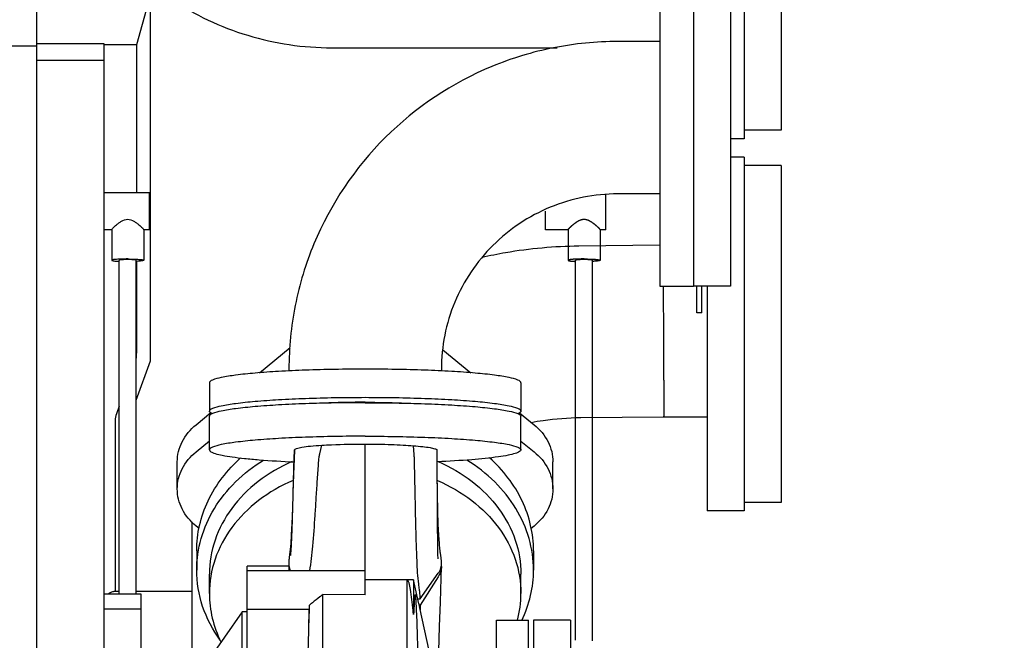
# Model space of a CAD drawing. Header units: millimetres. Extents: x 0 to 1189, y 0 to 841.
# Tile 14 of 85: x 410 to 440, y 163 to 181. Entities that reach past the tile are written whole.
import ezdxf
from ezdxf.enums import TextEntityAlignment as Align

# ---------------------------------------------------------------- set-up
doc = ezdxf.new("R2010")
doc.units = ezdxf.units.MM
doc.header["$LTSCALE"] = 65.395
doc.linetypes.add('PHANTOM', pattern=[0.8, 0.45, -0.05, 0.1, -0.05, 0.1, -0.05])
doc.layers.get('0').update_dxf_attribs({"linetype": 'CONTINUOUS'})
for name, color, linetype in [('1907_060000_TLKS_KGS_V_ABL383', 7, 'CONTINUOUS'), ('1907_061000_TLKS_KGS_V_ABL384', 7, 'CONTINUOUS'), ('1907_644000_03_SIMPLE1_T1_X_PBL386', 7, 'CONTINUOUS'), ('1907_644000_03_SIMPLE1_X_ABL385', 7, 'CONTINUOUS'), ('1907_644000_04_SIMPLE1_T1_X_PBL404', 7, 'CONTINUOUS'), ('1907_644000_04_SIMPLE1_T2_X_PBL419', 7, 'CONTINUOUS'), ('1907_644000_04_SIMPLE1_X_ABL403', 7, 'CONTINUOUS'), ('1907_765000_04_SIMPLE1_A_ABL427', 7, 'CONTINUOUS'), ('1907_765000_04_SIMPLE1_T1_A_PBL428', 7, 'CONTINUOUS'), ('1907_833000_34_SIMPLE1_D#AF0_ABL363', 7, 'CONTINUOUS'), ('1907_833000_34_SIMPLE1_T3_D_PBL435', 7, 'CONTINUOUS'), ('1907_833000_34_SIMPLE1_T5_D_PBL429', 7, 'CONTINUOUS'), ('1907_833000_34_SIMPLE1_T5_D_PBL434', 7, 'CONTINUOUS'), ('1907_833000_34_SIMPLE1_T6_D_PBL426', 7, 'CONTINUOUS'), ('1907_836000_01_SIMPLE1_A_ABL417', 7, 'CONTINUOUS'), ('1907_836000_01_SIMPLE1_T1_A_PBL433', 7, 'CONTINUOUS'), ('1907_836000_01_SIMPLE1_T2_A_PBL418', 7, 'CONTINUOUS'), ('1907_836000_01_SIMPLE1_T2_A_PBL432', 7, 'CONTINUOUS'), ('1907_842000_17_SIMPLE1_H_ABL392', 7, 'CONTINUOUS'), ('1907_842000_17_SIMPLE1_H_ABL394', 7, 'CONTINUOUS'), ('1907_842000_17_SIMPLE1_T1_H_PBL393', 7, 'CONTINUOUS'), ('1907_842000_17_SIMPLE1_T1_H_PBL395', 7, 'CONTINUOUS'), ('1947_000000_TLKS_MARKETING_ABL321', 7, 'CONTINUOUS'), ('1947_030000_TLKS_V_ABL336', 7, 'CONTINUOUS'), ('1947_100000_TLKS_V_ABL341', 7, 'CONTINUOUS'), ('1947_111000_11_SIMPLE1_C_ABL354', 7, 'CONTINUOUS'), ('1947_111000_11_SIMPLE1_T1_C_PBL355', 7, 'CONTINUOUS'), ('1947_200000_TLKS_V_ABL378', 7, 'CONTINUOUS'), ('1947_252000_04_SIMPLE1_C_ABL405', 7, 'CONTINUOUS'), ('1947_252000_04_SIMPLE1_T1_C_PBL406', 7, 'CONTINUOUS'), ('1947_800000_TLKS_V_ABL362', 7, 'CONTINUOUS'), ('right_6_VBL320', 7, 'CONTINUOUS')]:
    doc.layers.add(name, color=color, linetype=linetype)
doc.styles.get("Standard").update_dxf_attribs({"font": 'txt', "width": 0.6})
doc.dimstyles.new('DIMSTYLE_1', dxfattribs={"dimtxt": 3.5, "dimasz": 3.5, "dimexe": 1.8, "dimexo": 0, "dimgap": 0.875, "dimtad": 1, "dimlfac": 20, "dimdsep": 46, "dimtxsty": 'Standard', "dimblk": '_FILLED', "dimblk1": '_FILLED', "dimblk2": '_FILLED', "dimcen": 0.09, "dimadec": 0, "dimazin": 0, "dimtp": 2, "dimtm": 2, "dimtfac": 1, "dimtofl": 0, "dimtmove": 0, "dimatfit": 3, "dimldrblk": '_FILLED', "dimfxl": 1, "dimtolj": 1, "dimarcsym": 0})

# ---------------------------------------------------------------- blocks, each defined once
blk = doc.blocks.new('_FILLED')
at = {"color": 0, "linetype": 'ByBlock'}
blk.add_solid([(0, 0), (-1, 0.1671), (-1, -0.1671)], dxfattribs=at)
blk = doc.blocks.new('*D1')
at = {"color": 2, "linetype": 'Continuous'}
for p, q in [((375.5, 278.5), (463.95, 278.5)), ((462.15, 278.5), (462.15, 214.25)), ((462.15, 150), (462.15, 214.25)), ((413.975, 150), (463.95, 150))]:
    blk.add_line(p, q, dxfattribs=at)
at = {"color": 2, "linetype": 'Continuous', "xscale": 3.5, "yscale": 3.5, "zscale": 3.5}
for p, rotation in [((462.15, 278.5), 90), ((462.15, 150), 270)]:
    blk.add_blockref('_FILLED', p, dxfattribs=dict(at, rotation=rotation))
at = {"color": 2, "linetype": 'Continuous', "width": 0.672619}
blk.add_text('2570', height=3.5, rotation=90, dxfattribs=at).set_placement((461.275, 214.25), align=Align.CENTER)
blk = doc.blocks.new('*D17')
at = {"color": 2, "linetype": 'Continuous'}
for p, q in [((353.285, 320.25), (493.95, 320.25)), ((492.15, 320.25), (492.15, 235.125)), ((492.15, 150), (492.15, 235.125)), ((423.526, 150), (493.95, 150))]:
    blk.add_line(p, q, dxfattribs=at)
at = {"color": 2, "linetype": 'Continuous', "xscale": 3.5, "yscale": 3.5, "zscale": 3.5}
for p, rotation in [((492.15, 320.25), 90), ((492.15, 150), 270)]:
    blk.add_blockref('_FILLED', p, dxfattribs=dict(at, rotation=rotation))
at = {"color": 2, "linetype": 'Continuous', "width": 0.654762}
blk.add_text('3405', height=3.5, rotation=90, dxfattribs=at).set_placement((491.275, 235.125), align=Align.CENTER)
blk = doc.blocks.new('*D18')
at = {"color": 2, "linetype": 'Continuous'}
for p, q in [((357.635, 302), (483.95, 302)), ((482.15, 302), (482.15, 226)), ((482.15, 150), (482.15, 226)), ((423.526, 150), (483.95, 150))]:
    blk.add_line(p, q, dxfattribs=at)
at = {"color": 2, "linetype": 'Continuous', "xscale": 3.5, "yscale": 3.5, "zscale": 3.5}
for p, rotation in [((482.15, 302), 90), ((482.15, 150), 270)]:
    blk.add_blockref('_FILLED', p, dxfattribs=dict(at, rotation=rotation))
at = {"color": 2, "linetype": 'Continuous', "width": 0.672619}
blk.add_text('3040', height=3.5, rotation=90, dxfattribs=at).set_placement((481.275, 226), align=Align.CENTER)
blk = doc.blocks.new('*D19')
at = {"color": 2, "linetype": 'Continuous'}
for p, q in [((375.5, 297), (473.95, 297)), ((472.15, 297), (472.15, 223.5)), ((472.15, 150), (472.15, 223.5)), ((425.752, 150), (473.95, 150))]:
    blk.add_line(p, q, dxfattribs=at)
at = {"color": 2, "linetype": 'Continuous', "xscale": 3.5, "yscale": 3.5, "zscale": 3.5}
for p, rotation in [((472.15, 297), 90), ((472.15, 150), 270)]:
    blk.add_blockref('_FILLED', p, dxfattribs=dict(at, rotation=rotation))
at = {"color": 2, "linetype": 'Continuous', "width": 0.690476}
blk.add_text('2940', height=3.5, rotation=90, dxfattribs=at).set_placement((471.275, 223.5), align=Align.CENTER)
blk = doc.blocks.new('1947_111000_11_SIMPLE1_T1_C_PBL355', base_point=(283.45, 169.625))
at = {"layer": '1947_111000_11_SIMPLE1_T1_C_PBL355', "color": 7, "linetype": 'Continuous'}
for p, q in [((411, 147.375), (411, 216.75)), ((411, 180.5), (409.093, 180.5))]:
    blk.add_line(p, q, dxfattribs=at)
blk = doc.blocks.new('1947_111000_11_SIMPLE1_C_ABL354', base_point=(283.45, 169.625))
at = {"layer": '1947_111000_11_SIMPLE1_T1_C_PBL355'}
blk.add_blockref('1947_111000_11_SIMPLE1_T1_C_PBL355', (283.45, 169.625), dxfattribs=at)
blk = doc.blocks.new('1947_100000_TLKS_V_ABL341', base_point=(297.15, 166.65))
at = {"layer": '1947_111000_11_SIMPLE1_C_ABL354'}
blk.add_blockref('1947_111000_11_SIMPLE1_C_ABL354', (283.45, 169.625), dxfattribs=at)
blk = doc.blocks.new('1907_833000_34_SIMPLE1_T6_D_PBL426', base_point=(423.036, 168.727))
at = {"layer": '1907_833000_34_SIMPLE1_T6_D_PBL426', "color": 7, "linetype": 'Continuous'}
for p, q in [((427.097, 174.569), (429.5, 174.594)), ((430.599, 172.582), (430.599, 173.374)), ((430.749, 172.582), (430.749, 173.374)), ((430.749, 172.582), (430.599, 172.582)), ((417.613, 170.798), (418.527, 171.546)), ((423.054, 171.478), (423.885, 170.798)), ((415.728, 169.254), (416.169, 169.615)), ((425.33, 169.614), (425.769, 169.254)), ((427.15, 169.469), (429.612, 169.495)), ((429.612, 169.495), (430.9, 169.495)), ((415.728, 168.45), (416.125, 168.775)), ((425.375, 168.773), (425.769, 168.45)), ((415.172, 167.35), (415.172, 168.154)), ((426.326, 167.35), (426.326, 168.154)), ((415.821, 166.174), (415.728, 166.249)), ((425.769, 166.249), (425.677, 166.174)), ((415.749, 165.515), (415.749, 164.942)), ((425.749, 165.515), (425.749, 164.942))]:
    blk.add_line(p, q, dxfattribs=at)
blk.add_arc((119.662, 170.435), 309.959, 0.0272, 0.54408, dxfattribs=at)
for points, knots in [([(424.221, 174.23), (424.453, 174.284), (425.4, 174.476), (426.369, 174.561), (427.097, 174.569)], [0, 0, 0, 0, 0.246745, 1, 1, 1, 1]), ([(429.621, 170.582), (429.621, 170.502), (429.621, 170.351), (429.621, 170.137), (429.62, 169.95), (429.619, 169.794), (429.618, 169.683), (429.617, 169.612), (429.616, 169.571), (429.615, 169.54), (429.615, 169.515), (429.612, 169.505), (429.613, 169.495), (429.612, 169.495)], [0, 0, 0, 0, 0.220217, 0.417925, 0.590293, 0.734838, 0.849484, 0.895064, 0.932587, 0.961921, 0.982964, 0.99565, 1, 1, 1, 1]), ([(425.681, 169.327), (425.799, 169.349), (426.285, 169.429), (426.778, 169.465), (427.15, 169.469)], [0, 0, 0, 0, 0.243845, 1, 1, 1, 1]), ([(415.172, 168.154), (415.172, 168.358), (415.279, 168.785), (415.56, 169.117), (415.728, 169.254)], [0, 0, 0, 0, 0.484701, 1, 1, 1, 1]), ([(425.769, 169.254), (425.937, 169.117), (426.219, 168.785), (426.326, 168.358), (426.326, 168.154)], [0, 0, 0, 0, 0.515299, 1, 1, 1, 1]), ([(415.172, 167.35), (415.172, 167.554), (415.279, 167.981), (415.56, 168.313), (415.728, 168.45)], [0, 0, 0, 0, 0.484701, 1, 1, 1, 1]), ([(425.769, 168.45), (425.937, 168.313), (426.219, 167.981), (426.326, 167.554), (426.326, 167.35)], [0, 0, 0, 0, 0.515299, 1, 1, 1, 1]), ([(415.749, 165.515), (415.749, 165.768), (415.807, 166.279), (416.154, 167.27), (416.656, 167.917), (417.054, 168.275)], [0, 0, 0, 0, 0.241888, 0.487666, 1, 1, 1, 1]), ([(415.749, 164.942), (415.749, 165.257), (415.841, 165.899), (416.243, 166.8), (416.883, 167.597), (417.433, 168.023), (417.733, 168.208)], [0, 0, 0, 0, 0.237604, 0.481034, 0.73456, 1, 1, 1, 1]), ([(425.749, 164.942), (425.749, 165.257), (425.657, 165.899), (425.255, 166.8), (424.615, 167.596), (424.065, 168.023), (423.765, 168.208)], [0, 0, 0, 0, 0.237605, 0.481035, 0.734561, 1, 1, 1, 1]), ([(425.749, 165.515), (425.749, 165.768), (425.69, 166.279), (425.344, 167.27), (424.842, 167.917), (424.444, 168.275)], [0, 0, 0, 0, 0.24189, 0.487668, 1, 1, 1, 1]), ([(415.728, 166.249), (415.56, 166.387), (415.279, 166.719), (415.172, 167.145), (415.172, 167.35)], [0, 0, 0, 0, 0.515299, 1, 1, 1, 1]), ([(426.326, 167.35), (426.326, 167.145), (426.219, 166.719), (425.937, 166.387), (425.769, 166.249)], [0, 0, 0, 0, 0.484701, 1, 1, 1, 1]), ([(416.443, 162.86), (416.223, 163.165), (415.872, 163.832), (415.749, 164.577), (415.749, 164.942)], [0, 0, 0, 0, 0.507878, 1, 1, 1, 1]), ([(425.404, 163.447), (425.516, 163.681), (425.689, 164.17), (425.749, 164.686), (425.749, 164.942)], [0, 0, 0, 0, 0.504071, 1, 1, 1, 1])]:
    blk.add_open_spline(points, degree=3, knots=knots, dxfattribs=at)
blk = doc.blocks.new('1907_833000_34_SIMPLE1_T5_D_PBL429', base_point=(432, 171.95))
at = {"layer": '1907_833000_34_SIMPLE1_T5_D_PBL429', "color": 7, "linetype": 'Continuous'}
for p, q in [((432, 177.2), (431.6, 177.2)), ((432, 177.2), (432, 166.7)), ((433.1, 176.95), (432, 176.95)), ((433.1, 176.95), (433.1, 166.95)), ((430.9, 173.37385), (430.9, 166.7)), ((433.1, 166.95), (432, 166.95)), ((432, 166.7), (430.9, 166.7))]:
    blk.add_line(p, q, dxfattribs=at)
blk = doc.blocks.new('1907_833000_34_SIMPLE1_T5_D_PBL434', base_point=(432, 183.00125))
at = {"layer": '1907_833000_34_SIMPLE1_T5_D_PBL434', "color": 7, "linetype": 'Continuous'}
for p, q in [((432, 188.25125), (430.9, 188.25125)), ((430.9, 188.25125), (430.9, 183.37385)), ((432, 188.25125), (432, 177.75125)), ((433.1, 188.00125), (432, 188.00125)), ((433.1, 188.00125), (433.1, 178.00125)), ((432, 177.75125), (431.6, 177.75125)), ((433.1, 178.00125), (432, 178.00125))]:
    blk.add_line(p, q, dxfattribs=at)
blk = doc.blocks.new('1907_833000_34_SIMPLE1_T3_D_PBL435', base_point=(413.198, 204.285))
at = {"layer": '1907_833000_34_SIMPLE1_T3_D_PBL435', "color": 7, "linetype": 'Continuous'}
blk.add_line((419.756, 180.451), (426.449, 180.451), dxfattribs=at)
blk.add_open_spline([(411.742, 185.75), (412.086, 184.973), (412.995, 183.51), (414.911, 181.796), (417.226, 180.702), (418.917, 180.451), (419.756, 180.451)], degree=3, knots=[0, 0, 0, 0, 0.251821, 0.502278, 0.751501, 1, 1, 1, 1], dxfattribs=at)
blk = doc.blocks.new('1907_833000_34_SIMPLE1_D#AF0_ABL363', base_point=(297.562, 195.984))
at = {"layer": '1907_833000_34_SIMPLE1_T3_D_PBL435'}
blk.add_blockref('1907_833000_34_SIMPLE1_T3_D_PBL435', (413.198, 204.285), dxfattribs=at)
at = {"layer": '1907_833000_34_SIMPLE1_T5_D_PBL429'}
blk.add_blockref('1907_833000_34_SIMPLE1_T5_D_PBL429', (432, 171.95), dxfattribs=at)
at = {"layer": '1907_833000_34_SIMPLE1_T5_D_PBL434'}
blk.add_blockref('1907_833000_34_SIMPLE1_T5_D_PBL434', (432, 183.001), dxfattribs=at)
at = {"layer": '1907_833000_34_SIMPLE1_T6_D_PBL426'}
blk.add_blockref('1907_833000_34_SIMPLE1_T6_D_PBL426', (423.036, 168.727), dxfattribs=at)
blk = doc.blocks.new('1947_800000_TLKS_V_ABL362', base_point=(297.562, 195.984))
at = {"layer": '1907_833000_34_SIMPLE1_D#AF0_ABL363'}
blk.add_blockref('1907_833000_34_SIMPLE1_D#AF0_ABL363', (297.562, 195.984), dxfattribs=at)
blk = doc.blocks.new('1947_252000_04_SIMPLE1_T1_C_PBL406', base_point=(280.886, 151.535))
at = {"layer": '1947_252000_04_SIMPLE1_T1_C_PBL406', "color": 7, "linetype": 'Continuous'}
for p, q in [((413, 180.57), (411, 180.57)), ((413, 147.375), (413, 180.57)), ((413, 180.07), (411, 180.07))]:
    blk.add_line(p, q, dxfattribs=at)
blk = doc.blocks.new('1947_252000_04_SIMPLE1_C_ABL405', base_point=(280.886, 151.535))
at = {"layer": '1947_252000_04_SIMPLE1_T1_C_PBL406'}
blk.add_blockref('1947_252000_04_SIMPLE1_T1_C_PBL406', (280.886, 151.535), dxfattribs=at)
blk = doc.blocks.new('1947_200000_TLKS_V_ABL378', base_point=(280.886, 196.4))
at = {"layer": '1947_252000_04_SIMPLE1_C_ABL405'}
blk.add_blockref('1947_252000_04_SIMPLE1_C_ABL405', (280.886, 151.535), dxfattribs=at)
blk = doc.blocks.new('1947_030000_TLKS_V_ABL336', base_point=(279.5, 176.132))
at = {"layer": '1947_100000_TLKS_V_ABL341'}
blk.add_blockref('1947_100000_TLKS_V_ABL341', (297.15, 166.65), dxfattribs=at)
at = {"layer": '1947_200000_TLKS_V_ABL378'}
blk.add_blockref('1947_200000_TLKS_V_ABL378', (280.886, 196.4), dxfattribs=at)
at = {"layer": '1947_800000_TLKS_V_ABL362'}
blk.add_blockref('1947_800000_TLKS_V_ABL362', (297.562, 195.984), dxfattribs=at)
blk = doc.blocks.new('1907_644000_03_SIMPLE1_T1_X_PBL386', base_point=(419.188, 159.623))
at = {"layer": '1907_644000_03_SIMPLE1_T1_X_PBL386', "color": 7, "linetype": 'Continuous'}
for p, q in [((418.483, 165.058), (417.25, 165.058)), ((417.25, 164.922), (417.25, 165.058)), ((416.125, 164.243), (416.125, 164.817)), ((425.375, 164.243), (425.375, 164.817)), ((414.1, 164.225), (413, 164.225)), ((414.1, 163.776), (414.1, 164.225)), ((422.933, 161.9), (422.929, 162.022)), ((424.363, 161.221), (423.25, 161.565)), ((424.363, 155.679), (423.25, 155.335)), ((414.1, 152.675), (414.1, 153.124)), ((414.1, 152.675), (413.5, 152.675)), ((417.25, 151.842), (417.25, 151.978)), ((418.708, 151.842), (417.25, 151.842)), ((419.485, 151.081), (419.485, 151.292)), ((419.485, 151.292), (419.485, 151.292)), ((422.01, 151.306), (422.01, 151.307)), ((422.011, 151.084), (422.01, 151.306)), ((419.485, 151.081), (422.011, 151.084))]:
    blk.add_line(p, q, dxfattribs=at)
for points in [[(422.011, 151.084), (422.169, 151.11), (422.32, 151.167), (422.448, 151.248), (422.549, 151.341), (422.622, 151.435), (422.669, 151.518), (422.701, 151.591), (422.722, 151.655), (422.736, 151.708), (422.745, 151.753), (422.753, 151.795), (422.759, 151.838), (422.764, 151.882), (422.77, 151.931), (422.775, 151.984), (422.78, 152.043), (422.785, 152.109), (422.79, 152.183), (422.795, 152.263), (422.8, 152.352), (422.806, 152.45), (422.811, 152.557), (422.817, 152.673), (422.822, 152.8), (422.828, 152.939), (422.834, 153.089), (422.84, 153.252), (422.847, 153.428), (422.853, 153.618), (422.86, 153.823), (422.867, 154.044), (422.874, 154.28), (422.882, 154.531), (422.889, 154.799), (422.895, 155)], [(422.71, 152.022), (422.71, 152.027), (422.708, 152.041), (422.705, 152.065), (422.702, 152.098), (422.698, 152.142), (422.693, 152.197), (422.689, 152.262), (422.684, 152.338), (422.679, 152.426), (422.674, 152.512)], [(418.706, 151.856), (418.708, 151.845), (418.713, 151.81), (418.719, 151.773), (418.727, 151.731), (418.74, 151.681), (418.76, 151.622), (418.792, 151.548), (418.845, 151.456), (418.924, 151.355), (419.028, 151.26), (419.161, 151.174), (419.321, 151.11), (419.485, 151.081)]]:
    blk.add_lwpolyline(points, dxfattribs=at)
for centre, radius, start, end in [((422.225, 164.247), 3.15, 345.3065, 359.9305), ((419.33, 152.072), 0.626, 188.2211, 189.1286)]:
    blk.add_arc(centre, radius, start, end, dxfattribs=at)
for points, knots in [([(418.585, 168.165), (418.225, 168.008), (417.555, 167.62), (416.756, 166.818), (416.244, 165.861), (416.125, 165.159), (416.125, 164.817)], [0, 0, 0, 0, 0.268513, 0.523391, 0.765562, 1, 1, 1, 1]), ([(422.915, 168.165), (423.275, 168.008), (423.945, 167.62), (424.744, 166.818), (425.256, 165.861), (425.375, 165.159), (425.375, 164.817)], [0, 0, 0, 0, 0.268513, 0.523391, 0.765562, 1, 1, 1, 1]), ([(418.611, 167.602), (418.247, 167.447), (417.571, 167.059), (416.763, 166.255), (416.245, 165.293), (416.125, 164.588), (416.125, 164.243)], [0, 0, 0, 0, 0.268619, 0.523554, 0.765683, 1, 1, 1, 1]), ([(422.899, 167.598), (423.261, 167.442), (423.935, 167.055), (424.74, 166.251), (425.256, 165.291), (425.375, 164.587), (425.375, 164.243)], [0, 0, 0, 0, 0.268579, 0.523492, 0.765637, 1, 1, 1, 1]), ([(416.125, 164.243), (416.125, 163.998), (416.184, 163.501), (416.358, 163.032), (416.469, 162.809)], [0, 0, 0, 0, 0.495622, 1, 1, 1, 1]), ([(424.651, 162.208), (424.592, 162.132), (424.339, 161.83), (424.04, 161.568), (423.799, 161.394)], [0, 0, 0, 0, 0.245024, 1, 1, 1, 1]), ([(418.71, 151.977), (418.708, 151.963), (418.703, 151.923), (418.703, 151.883), (418.706, 151.856)], [0, 0, 0, 0, 0.340938, 1, 1, 1, 1]), ([(418.712, 151.973), (418.713, 151.966), (418.716, 151.954), (418.717, 151.942), (418.725, 151.931), (418.727, 151.933)], [0, 0, 0, 0, 0.464016, 0.777763, 1, 1, 1, 1]), ([(418.727, 151.933), (418.731, 151.937), (418.734, 151.953), (418.737, 151.967), (418.739, 151.977)], [0, 0, 0, 0, 0.329153, 1, 1, 1, 1])]:
    blk.add_open_spline(points, degree=3, knots=knots, dxfattribs=at)
blk = doc.blocks.new('1907_644000_03_SIMPLE1_X_ABL385', base_point=(419.188, 159.623))
at = {"layer": '1907_644000_03_SIMPLE1_T1_X_PBL386'}
blk.add_blockref('1907_644000_03_SIMPLE1_T1_X_PBL386', (419.188, 159.623), dxfattribs=at)
blk = doc.blocks.new('1907_842000_17_SIMPLE1_T1_H_PBL393', base_point=(425.8, 150.514))
at = {"layer": '1907_842000_17_SIMPLE1_T1_H_PBL393', "color": 7, "linetype": 'Continuous'}
for p, q in [((414.35, 176.148), (413, 176.148)), ((414.35, 175.048), (414.35, 176.148)), ((413.225, 175.048), (413, 175.048)), ((413.225, 175.05), (413.225, 174.14)), ((414.175, 175.05), (414.175, 174.14)), ((414.35, 175.048), (414.175, 175.048)), ((413.45, 164.225), (413.45, 174.14)), ((413.45, 172.041), (413.45, 174.14)), ((413.95, 164.225), (413.95, 174.14)), ((413.95, 172.041), (413.95, 174.14))]:
    blk.add_line(p, q, dxfattribs=at)
blk.add_ellipse((413.7, 174.14), major_axis=(0.25, 0), ratio=0.081872, start_param=0, end_param=3.141593, dxfattribs=at)
for points, knots in [([(413.225, 175.049), (413.225, 175.056), (413.243, 175.073), (413.268, 175.104), (413.314, 175.147), (413.371, 175.197), (413.438, 175.25), (413.54, 175.32), (413.635, 175.359), (413.7, 175.359)], [0, 0, 0, 0, 0.034433, 0.11084, 0.220398, 0.353629, 0.503101, 0.663572, 1, 1, 1, 1]), ([(413.7, 175.359), (413.765, 175.359), (413.86, 175.32), (413.962, 175.25), (414.029, 175.197), (414.086, 175.147), (414.132, 175.104), (414.157, 175.073), (414.175, 175.056), (414.175, 175.049)], [0, 0, 0, 0, 0.336427, 0.496898, 0.64637, 0.779601, 0.88916, 0.965566, 1, 1, 1, 1]), ([(413.7, 174.179), (413.639, 174.179), (413.528, 174.177), (413.395, 174.171), (413.31, 174.163), (413.265, 174.156), (413.241, 174.151), (413.225, 174.144), (413.225, 174.14)], [0, 0, 0, 0, 0.37893, 0.700609, 0.824347, 0.916906, 0.975262, 1, 1, 1, 1]), ([(413.225, 174.14), (413.225, 174.134), (413.253, 174.127), (413.291, 174.119), (413.364, 174.112), (413.418, 174.108), (413.449, 174.107)], [0, 0, 0, 0, 0.079001, 0.278178, 0.591436, 1, 1, 1, 1]), ([(413.7, 174.179), (413.761, 174.179), (413.872, 174.177), (414.005, 174.171), (414.09, 174.163), (414.135, 174.156), (414.159, 174.151), (414.175, 174.144), (414.175, 174.14)], [0, 0, 0, 0, 0.37893, 0.700609, 0.824347, 0.916906, 0.975262, 1, 1, 1, 1]), ([(414.175, 174.14), (414.175, 174.134), (414.147, 174.127), (414.109, 174.119), (414.036, 174.112), (413.982, 174.108), (413.951, 174.107)], [0, 0, 0, 0, 0.079001, 0.278178, 0.591436, 1, 1, 1, 1])]:
    blk.add_open_spline(points, degree=3, knots=knots, dxfattribs=at)
blk = doc.blocks.new('1907_842000_17_SIMPLE1_H_ABL392', base_point=(437.8, 149.255))
at = {"layer": '1907_842000_17_SIMPLE1_T1_H_PBL393'}
blk.add_blockref('1907_842000_17_SIMPLE1_T1_H_PBL393', (425.8, 150.513775), dxfattribs=at)
blk = doc.blocks.new('1907_644000_04_SIMPLE1_T1_X_PBL404', base_point=(419.188, 160.613))
at = {"layer": '1907_644000_04_SIMPLE1_T1_X_PBL404', "color": 7, "linetype": 'Continuous'}
for p, q in [((416.125, 168.512), (416.125, 169.508)), ((425.375, 168.512), (425.375, 169.508)), ((420.75, 168.421), (420.75, 168.681)), ((418.654, 168.504), (418.639, 168.247)), ((418.644, 168.257), (418.657, 168.513)), ((418.654, 168.504), (418.657, 168.513)), ((419.405, 168.392), (419.459, 168.649)), ((420.75, 164.208), (420.75, 168.421)), ((422.204, 168.376), (422.186, 168.632)), ((422.888, 168.257), (422.884, 168.511)), ((418.643, 168.247), (418.644, 168.257)), ((418.517, 165.5), (418.514, 165.462)), ((418.52, 165.526), (418.517, 165.5)), ((418.523, 165.551), (418.52, 165.526)), ((422.974, 165.534), (422.971, 165.556)), ((422.977, 165.51), (422.974, 165.534)), ((422.979, 165.488), (422.977, 165.51)), ((422.984, 165.452), (422.982, 165.465)), ((418.484, 165.189), (418.482, 165.165)), ((418.486, 165.217), (418.484, 165.189)), ((418.488, 165.244), (418.486, 165.217)), ((418.49, 165.27), (418.488, 165.244)), ((418.493, 165.295), (418.49, 165.27)), ((418.495, 165.319), (418.493, 165.295)), ((418.498, 165.341), (418.495, 165.319)), ((418.5, 165.362), (418.498, 165.341)), ((418.503, 165.382), (418.5, 165.362)), ((418.505, 165.4), (418.503, 165.382)), ((418.508, 165.418), (418.505, 165.4)), ((418.51, 165.434), (418.508, 165.418)), ((418.513, 165.455), (418.51, 165.434)), ((418.513, 165.458), (418.513, 165.455)), ((422.988, 165.429), (422.984, 165.452)), ((422.994, 165.389), (422.991, 165.408)), ((422.997, 165.369), (422.994, 165.389)), ((423, 165.347), (422.997, 165.369)), ((420.75, 164.922), (417.25, 164.922)), ((417.25, 151.978), (417.25, 164.922)), ((418.482, 165.048), (418.485, 164.922)), ((418.505, 164.991), (418.528, 164.922)), ((422.186, 164.649), (420.75, 164.649)), ((421.996, 164.641), (420.75, 164.646)), ((421.999, 164.639), (421.996, 164.641)), ((421.997, 164.597), (421.996, 164.641)), ((421.997, 164.156), (421.997, 164.597)), ((422.345, 163.934), (422.186, 164.649)), ((422.186, 164.649), (422.186, 163.62)), ((422.387, 164.084), (422.922, 164.846)), ((422.922, 164.744), (422.387, 163.9)), ((419.49, 161.943), (419.491, 164.165)), ((419.491, 164.165), (419.491, 164.213)), ((420.75, 164.208), (419.491, 164.213)), ((422, 161.902), (421.997, 164.156)), ((422.312, 164.082), (422.387, 164.084)), ((414.1, 163.776), (413, 163.776)), ((414.1, 153.124), (414.1, 163.776)), ((419.082, 163.774), (417.25, 163.774)), ((419.082, 163.774), (419.082, 163.376)), ((422.292, 163.4), (422.277, 163.769)), ((422.343, 163.934), (422.364, 163.855)), ((422.387, 163.9), (422.354, 163.895)), ((422.361, 163.852), (422.364, 163.855)), ((422.754, 162.095), (422.363, 163.854)), ((422.387, 163.9), (422.386, 163.755)), ((417.1, 163.7), (416.05, 162.2)), ((417.25, 163.7), (417.1, 163.7)), ((417.1, 153.2), (417.1, 163.7))]:
    blk.add_line(p, q, dxfattribs=at)
for points in [[(418.639, 168.247), (418.621, 167.785), (418.605, 167.225), (418.589, 166.736), (418.573, 166.323), (418.556, 165.987), (418.539, 165.729), (418.523, 165.551)], [(422.971, 165.556), (422.953, 165.732), (422.936, 165.981), (422.921, 166.301), (422.909, 166.697), (422.899, 167.183), (422.892, 167.8)], [(422.982, 165.465), (422.982, 165.466), (422.981, 165.467), (422.981, 165.471), (422.979, 165.488)], [(418.514, 165.462), (418.514, 165.459), (418.513, 165.458), (418.513, 165.457)], [(422.991, 165.408), (422.99, 165.416), (422.988, 165.429)], [(423.017, 165.17), (423.016, 165.183), (423.015, 165.201), (423.014, 165.218), (423.012, 165.235), (423.011, 165.251), (423.009, 165.267), (423.007, 165.281), (423.006, 165.296), (423.004, 165.31), (423.003, 165.323), (423, 165.347)], [(422.926, 161.9), (422.942, 162.535), (422.962, 163.261), (422.984, 163.984), (423.007, 164.698), (423.018, 165.045)], [(422.277, 163.769), (422.263, 164.033), (422.261, 164.063)], [(422.344, 161.632), (422.331, 162.196), (422.316, 162.719), (422.308, 162.96), (422.292, 163.4)]]:
    blk.add_lwpolyline(points, dxfattribs=at)
for centre, radius, start, end in [((419.041, 165.064), 0.56, 176.945, 181.723), ((419.052, 165.065), 0.571, 181.7826, 194.5512), ((422.459, 165.064), 0.56, 358.0132, 2.6849), ((423.796, 158.342), 7.277, 129.3511, 130.197), ((455.37, 161.997), 33.223, 176.5725, 177.2001)]:
    blk.add_arc(centre, radius, start, end, dxfattribs=at)
for points, knots in [([(420.75, 169.911), (420.449, 169.911), (419.859, 169.906), (419.002, 169.884), (418.213, 169.848), (417.521, 169.8), (416.952, 169.742), (416.529, 169.678), (416.272, 169.615), (416.154, 169.559), (416.125, 169.523), (416.125, 169.508)], [0, 0, 0, 0, 0.192753, 0.378157, 0.549152, 0.69925, 0.822809, 0.915315, 0.973811, 0.990311, 1, 1, 1, 1]), ([(420.75, 169.923), (420.62, 169.923), (420.123, 169.92), (419.626, 169.907), (419.258, 169.889)], [0, 0, 0, 0, 0.26044, 1, 1, 1, 1]), ([(420.75, 169.923), (420.88, 169.923), (421.377, 169.92), (421.874, 169.907), (422.242, 169.889)], [0, 0, 0, 0, 0.26044, 1, 1, 1, 1]), ([(420.75, 169.911), (421.051, 169.911), (421.641, 169.906), (422.498, 169.884), (423.287, 169.848), (423.979, 169.8), (424.548, 169.742), (424.971, 169.678), (425.228, 169.615), (425.346, 169.559), (425.375, 169.523), (425.375, 169.508)], [0, 0, 0, 0, 0.192753, 0.378157, 0.549152, 0.69925, 0.822809, 0.915315, 0.973811, 0.990311, 1, 1, 1, 1]), ([(420.75, 168.915), (420.449, 168.915), (419.859, 168.91), (419.002, 168.888), (418.213, 168.852), (417.521, 168.804), (416.952, 168.746), (416.529, 168.682), (416.272, 168.619), (416.154, 168.563), (416.125, 168.527), (416.125, 168.512)], [0, 0, 0, 0, 0.192753, 0.378157, 0.549152, 0.69925, 0.822809, 0.915315, 0.973811, 0.990311, 1, 1, 1, 1]), ([(419.459, 168.649), (419.558, 168.654), (419.988, 168.675), (420.418, 168.682), (420.75, 168.681)], [0, 0, 0, 0, 0.22928, 1, 1, 1, 1]), ([(420.75, 168.915), (421.051, 168.915), (421.641, 168.91), (422.498, 168.888), (423.287, 168.852), (423.979, 168.804), (424.548, 168.746), (424.971, 168.682), (425.228, 168.619), (425.346, 168.563), (425.375, 168.527), (425.375, 168.512)], [0, 0, 0, 0, 0.192753, 0.378157, 0.549152, 0.69925, 0.822809, 0.915315, 0.973811, 0.990311, 1, 1, 1, 1]), ([(420.75, 168.681), (421.009, 168.682), (421.384, 168.676), (421.863, 168.656), (422.083, 168.639), (422.186, 168.632)], [0, 0, 0, 0, 0.539609, 0.783883, 1, 1, 1, 1]), ([(416.125, 168.512), (416.125, 168.488), (416.166, 168.454), (416.227, 168.426), (416.341, 168.386), (416.534, 168.343), (416.825, 168.296), (417.188, 168.253), (417.798, 168.197), (418.286, 168.169), (418.631, 168.153)], [0, 0, 0, 0, 0.027322, 0.050883, 0.082007, 0.16732, 0.282749, 0.426505, 0.596085, 1, 1, 1, 1]), ([(418.657, 168.513), (418.658, 168.521), (418.678, 168.539), (418.749, 168.566), (418.903, 168.597), (419.151, 168.626), (419.348, 168.642), (419.459, 168.649)], [0, 0, 0, 0, 0.029957, 0.085223, 0.283247, 0.593238, 1, 1, 1, 1]), ([(419.103, 164.917), (419.146, 165.161), (419.206, 165.71), (419.257, 166.426), (419.297, 167.066), (419.328, 167.574), (419.359, 167.982), (419.375, 168.257), (419.397, 168.358), (419.405, 168.392)], [0, 0, 0, 0, 0.212784, 0.474259, 0.617199, 0.764147, 0.911594, 0.969662, 1, 1, 1, 1]), ([(422.186, 168.632), (422.278, 168.625), (422.442, 168.611), (422.653, 168.583), (422.787, 168.557), (422.856, 168.532), (422.879, 168.518), (422.884, 168.511)], [0, 0, 0, 0, 0.387824, 0.689615, 0.894641, 0.959327, 1, 1, 1, 1]), ([(425.375, 168.512), (425.375, 168.488), (425.334, 168.455), (425.274, 168.427), (425.161, 168.387), (424.971, 168.344), (424.541, 168.274), (423.841, 168.206), (423.235, 168.17), (422.894, 168.154)], [0, 0, 0, 0, 0.027381, 0.05094, 0.082047, 0.167297, 0.282645, 0.595853, 1, 1, 1, 1]), ([(418.539, 165.376), (418.556, 165.551), (418.577, 165.964), (418.6, 166.655), (418.616, 167.32), (418.63, 167.865), (418.637, 168.13), (418.643, 168.247)], [0, 0, 0, 0, 0.183641, 0.431115, 0.722518, 0.877831, 1, 1, 1, 1]), ([(422.342, 164.521), (422.313, 164.748), (422.283, 165.304), (422.26, 166.049), (422.245, 166.764), (422.233, 167.355), (422.224, 167.808), (422.216, 168.108), (422.214, 168.246), (422.207, 168.334), (422.204, 168.376)], [0, 0, 0, 0, 0.178175, 0.43267, 0.579487, 0.734311, 0.892088, 0.93155, 0.967778, 1, 1, 1, 1]), ([(422.892, 167.8), (422.891, 167.847), (422.89, 168), (422.889, 168.152), (422.888, 168.257)], [0, 0, 0, 0, 0.309853, 1, 1, 1, 1]), ([(422.914, 165.274), (422.906, 165.637), (422.899, 166.478), (422.895, 167.32), (422.892, 167.8)], [0, 0, 0, 0, 0.430365, 1, 1, 1, 1]), ([(422.922, 164.846), (422.956, 164.894), (423.008, 164.998), (423.022, 165.114), (423.017, 165.17)], [0, 0, 0, 0, 0.50995, 1, 1, 1, 1]), ([(423.018, 165.045), (423.017, 165.019), (423.007, 164.913), (422.965, 164.811), (422.922, 164.744)], [0, 0, 0, 0, 0.244731, 1, 1, 1, 1]), ([(422.053, 164.559), (422.05, 164.568), (422.037, 164.598), (422.018, 164.627), (421.999, 164.639)], [0, 0, 0, 0, 0.305717, 1, 1, 1, 1]), ([(422.136, 164.065), (422.125, 164.165), (422.105, 164.33), (422.077, 164.497), (422.053, 164.559)], [0, 0, 0, 0, 0.602126, 1, 1, 1, 1]), ([(422.387, 164.084), (422.386, 164.135), (422.382, 164.208), (422.372, 164.3), (422.352, 164.393), (422.349, 164.467), (422.342, 164.521)], [0, 0, 0, 0, 0.352487, 0.496114, 0.629886, 1, 1, 1, 1]), ([(422.186, 163.62), (422.182, 163.661), (422.166, 163.809), (422.148, 163.957), (422.136, 164.065)], [0, 0, 0, 0, 0.274259, 1, 1, 1, 1]), ([(422.261, 164.063), (422.259, 164.089), (422.257, 164.122), (422.25, 164.169), (422.248, 164.189), (422.236, 164.217), (422.225, 164.191), (422.222, 164.169), (422.217, 164.131), (422.212, 164.069), (422.208, 164.019), (422.206, 163.983)], [0, 0, 0, 0, 0.201689, 0.268955, 0.360196, 0.395175, 0.434364, 0.508248, 0.605366, 0.721184, 1, 1, 1, 1]), ([(419.048, 161.972), (419.052, 162.166), (419.066, 162.81), (419.083, 163.452), (419.1, 163.9)], [0, 0, 0, 0, 0.303081, 1, 1, 1, 1]), ([(422.343, 163.934), (422.344, 163.93), (422.349, 163.902), (422.355, 163.875), (422.361, 163.852)], [0, 0, 0, 0, 0.145169, 1, 1, 1, 1])]:
    blk.add_open_spline(points, degree=3, knots=knots, dxfattribs=at)
for points in [[(418.482, 165.165), (418.479, 165.106), (418.486, 165.046), (418.505, 164.991)], [(419.403, 164.142), (419.328, 164.086), (419.255, 164.028), (419.182, 163.969)], [(419.491, 164.213), (419.462, 164.189), (419.433, 164.165), (419.403, 164.142)]]:
    blk.add_open_spline(points, degree=3, dxfattribs=at)
blk = doc.blocks.new('1907_644000_04_SIMPLE1_T2_X_PBL419', base_point=(425.2, 158.45))
at = {"layer": '1907_644000_04_SIMPLE1_T2_X_PBL419', "color": 7, "linetype": 'Continuous'}
for p, q in [((424.65, 163.45), (425.6, 163.45)), ((424.65, 153.45), (424.65, 163.45)), ((425.6, 153.45), (425.6, 163.45)), ((425.6, 161.9), (425.75, 161.9)), ((425.6, 155), (425.75, 155)), ((424.65, 153.45), (425.6, 153.45))]:
    blk.add_line(p, q, dxfattribs=at)
blk = doc.blocks.new('1907_644000_04_SIMPLE1_X_ABL403', base_point=(419.375, 160.613))
at = {"layer": '1907_644000_04_SIMPLE1_T1_X_PBL404'}
blk.add_blockref('1907_644000_04_SIMPLE1_T1_X_PBL404', (419.188, 160.613), dxfattribs=at)
at = {"layer": '1907_644000_04_SIMPLE1_T2_X_PBL419'}
blk.add_blockref('1907_644000_04_SIMPLE1_T2_X_PBL419', (425.2, 158.45), dxfattribs=at)
blk = doc.blocks.new('1907_836000_01_SIMPLE1_T2_A_PBL418', base_point=(426.3, 158.45))
at = {"layer": '1907_836000_01_SIMPLE1_T2_A_PBL418', "color": 7, "linetype": 'Continuous'}
for p, q in [((426.85, 163.45), (425.75, 163.45)), ((425.75, 163.45), (425.75, 153.45)), ((426.85, 163.45), (426.85, 153.45)), ((426.85, 153.45), (425.75, 153.45))]:
    blk.add_line(p, q, dxfattribs=at)
blk = doc.blocks.new('1907_836000_01_SIMPLE1_T2_A_PBL432', base_point=(431.05, 178.37385))
at = {"layer": '1907_836000_01_SIMPLE1_T2_A_PBL432', "color": 7, "linetype": 'Continuous'}
for p, q in [((431.6, 183.37385), (430.5, 183.37385)), ((430.5, 183.37385), (430.5, 173.37385)), ((431.6, 183.37385), (431.6, 173.37385)), ((431.6, 173.37385), (430.5, 173.37385))]:
    blk.add_line(p, q, dxfattribs=at)
blk = doc.blocks.new('1907_836000_01_SIMPLE1_T1_A_PBL433', base_point=(423.312, 176.477))
at = {"layer": '1907_836000_01_SIMPLE1_T1_A_PBL433', "color": 7, "linetype": 'Continuous'}
for p, q in [((429.5, 183.374), (430.5, 183.374)), ((429.5, 183.374), (429.5, 173.374)), ((430.5, 183.374), (430.5, 173.374)), ((429.5, 180.636), (428.25, 180.636)), ((429.5, 176.111), (428.25, 176.111)), ((429.5, 173.374), (430.5, 173.374)), ((418.488, 170.902), (418.488, 170.854)), ((423.012, 170.902), (423.012, 170.854)), ((416.125, 170.504), (416.125, 169.657)), ((425.375, 170.504), (425.375, 169.657))]:
    blk.add_line(p, q, dxfattribs=at)
for points, knots in [([(428.25, 180.636), (427.612, 180.636), (426.333, 180.511), (423.886, 179.772), (421.168, 177.969), (419.356, 175.258), (418.614, 172.815), (418.488, 171.539), (418.488, 170.902)], [0, 0, 0, 0, 0.12544, 0.250859, 0.500364, 0.749652, 0.874837, 1, 1, 1, 1]), ([(428.25, 176.111), (427.568, 176.111), (426.191, 175.84), (424.45, 174.681), (423.285, 172.949), (423.012, 171.579), (423.012, 170.902)], [0, 0, 0, 0, 0.250894, 0.501265, 0.750896, 1, 1, 1, 1]), ([(425.375, 170.504), (425.375, 170.519), (425.346, 170.556), (425.228, 170.611), (424.971, 170.674), (424.548, 170.738), (423.979, 170.796), (423.287, 170.844), (422.498, 170.88), (421.641, 170.902), (420.75, 170.91), (419.859, 170.902), (419.002, 170.88), (418.213, 170.844), (417.521, 170.796), (416.952, 170.738), (416.529, 170.674), (416.272, 170.611), (416.154, 170.556), (416.125, 170.519), (416.125, 170.504)], [0, 0, 0, 0, 0.004844, 0.013094, 0.042343, 0.088595, 0.150375, 0.225424, 0.310922, 0.403623, 0.5, 0.596377, 0.689078, 0.774576, 0.849625, 0.911405, 0.957657, 0.986906, 0.995156, 1, 1, 1, 1]), ([(425.375, 169.657), (425.375, 169.672), (425.346, 169.709), (425.228, 169.764), (424.971, 169.828), (424.548, 169.891), (423.979, 169.949), (423.287, 169.997), (422.498, 170.033), (421.641, 170.055), (420.75, 170.063), (419.859, 170.055), (419.002, 170.033), (418.213, 169.997), (417.521, 169.949), (416.952, 169.891), (416.529, 169.828), (416.272, 169.764), (416.154, 169.709), (416.125, 169.672), (416.125, 169.657)], [0, 0, 0, 0, 0.004844, 0.013094, 0.042343, 0.088595, 0.150375, 0.225424, 0.310922, 0.403623, 0.5, 0.596377, 0.689078, 0.774576, 0.849625, 0.911405, 0.957657, 0.986906, 0.995156, 1, 1, 1, 1]), ([(416.209, 169.581), (416.187, 169.591), (416.152, 169.607), (416.125, 169.643), (416.125, 169.657)], [0, 0, 0, 0, 0.626672, 1, 1, 1, 1]), ([(425.375, 169.657), (425.375, 169.643), (425.348, 169.607), (425.313, 169.591), (425.291, 169.581)], [0, 0, 0, 0, 0.373328, 1, 1, 1, 1])]:
    blk.add_open_spline(points, degree=3, knots=knots, dxfattribs=at)
blk = doc.blocks.new('1907_836000_01_SIMPLE1_A_ABL417', base_point=(423.863, 168.412))
at = {"layer": '1907_836000_01_SIMPLE1_T1_A_PBL433'}
blk.add_blockref('1907_836000_01_SIMPLE1_T1_A_PBL433', (423.312, 176.477), dxfattribs=at)
at = {"layer": '1907_836000_01_SIMPLE1_T2_A_PBL418'}
blk.add_blockref('1907_836000_01_SIMPLE1_T2_A_PBL418', (426.3, 158.45), dxfattribs=at)
at = {"layer": '1907_836000_01_SIMPLE1_T2_A_PBL432'}
blk.add_blockref('1907_836000_01_SIMPLE1_T2_A_PBL432', (431.05, 178.374), dxfattribs=at)
blk = doc.blocks.new('1907_765000_04_SIMPLE1_T1_A_PBL428', base_point=(413.3, 173.225))
at = {"layer": '1907_765000_04_SIMPLE1_T1_A_PBL428', "color": 7, "linetype": 'Continuous'}
for p, q in [((414.296, 181.744), (413.966, 180.537)), ((414.375, 171.156), (414.375, 181.744)), ((413.966, 180.537), (413, 180.537)), ((413.966, 180.537), (413.966, 176.148)), ((413.966, 174.108), (413.966, 171.377)), ((413.95, 169.988), (414.375, 171.156)), ((413.45, 169.811), (413.364, 169.58)), ((413.327, 169.375), (413.327, 164.3)), ((415.6, 166.375), (415.6, 162.2)), ((413.45, 164.3), (413.293, 164.3)), ((415.6, 164.3), (413.95, 164.3))]:
    blk.add_line(p, q, dxfattribs=at)
blk.add_arc((412.983, 171.377), 0.983, 349.8786, 359.9887, dxfattribs=at)
blk.add_open_spline([(413.364, 169.58), (413.34, 169.515), (413.327, 169.444), (413.327, 169.375)], degree=3, dxfattribs=at)
blk.add_open_spline([(413.293, 164.3), (413.279, 164.3), (413.214, 164.291), (413.155, 164.257), (413.112, 164.228)], degree=3, knots=[0, 0, 0, 0, 0.206613, 1, 1, 1, 1], dxfattribs=at)
blk = doc.blocks.new('1907_765000_04_SIMPLE1_A_ABL427', base_point=(413.3, 173.225))
at = {"layer": '1907_765000_04_SIMPLE1_T1_A_PBL428'}
blk.add_blockref('1907_765000_04_SIMPLE1_T1_A_PBL428', (413.3, 173.225), dxfattribs=at)
blk = doc.blocks.new('1907_061000_TLKS_KGS_V_ABL384', base_point=(416.925, 194.502))
at = {"layer": '1907_644000_03_SIMPLE1_X_ABL385'}
blk.add_blockref('1907_644000_03_SIMPLE1_X_ABL385', (419.188, 159.623), dxfattribs=at)
at = {"layer": '1907_644000_04_SIMPLE1_X_ABL403'}
blk.add_blockref('1907_644000_04_SIMPLE1_X_ABL403', (419.375, 160.613), dxfattribs=at)
at = {"layer": '1907_765000_04_SIMPLE1_A_ABL427'}
blk.add_blockref('1907_765000_04_SIMPLE1_A_ABL427', (413.3, 173.225), dxfattribs=at)
at = {"layer": '1907_836000_01_SIMPLE1_A_ABL417'}
blk.add_blockref('1907_836000_01_SIMPLE1_A_ABL417', (423.863, 168.412), dxfattribs=at)
at = {"layer": '1907_842000_17_SIMPLE1_H_ABL392'}
blk.add_blockref('1907_842000_17_SIMPLE1_H_ABL392', (437.8, 149.255), dxfattribs=at)
blk = doc.blocks.new('1907_060000_TLKS_KGS_V_ABL383', base_point=(416.925, 194.5025))
at = {"layer": '1907_061000_TLKS_KGS_V_ABL384'}
blk.add_blockref('1907_061000_TLKS_KGS_V_ABL384', (416.925, 194.5025), dxfattribs=at)
blk = doc.blocks.new('1947_000000_TLKS_MARKETING_ABL321', base_point=(259.95, 181.51))
at = {"layer": '1907_060000_TLKS_KGS_V_ABL383'}
blk.add_blockref('1907_060000_TLKS_KGS_V_ABL383', (416.925, 194.502), dxfattribs=at)
at = {"layer": '1947_030000_TLKS_V_ABL336'}
blk.add_blockref('1947_030000_TLKS_V_ABL336', (279.5, 176.132), dxfattribs=at)
blk = doc.blocks.new('1907_842000_17_SIMPLE1_T1_H_PBL395', base_point=(439.125, 150.483))
at = {"layer": '1907_842000_17_SIMPLE1_T1_H_PBL395', "color": 8, "linetype": 'PHANTOM'}
for p, q in [((427.9, 175.048), (427.9, 176.087)), ((426.1, 175.048), (426.1, 175.598)), ((426.775, 175.048), (426.1, 175.048)), ((426.775, 175.05), (426.775, 174.14)), ((427.725, 175.05), (427.725, 174.14)), ((427.9, 175.048), (427.725, 175.048)), ((427, 162.871), (427, 174.14)), ((427, 172.041), (427, 174.14)), ((427.5, 162.871), (427.5, 174.14)), ((427.5, 172.041), (427.5, 174.14)), ((427, 162.854), (427, 162.871))]:
    blk.add_line(p, q, dxfattribs=at)
for radius in [0.75, 1.25]:
    blk.add_arc((426.25, 162.871), radius, 358.7061, 360, dxfattribs=at)
blk.add_ellipse((427.25, 174.14), major_axis=(0.25, 0), ratio=0.081872, start_param=0, end_param=3.141593, dxfattribs=at)
for points, knots in [([(426.775, 175.049), (426.775, 175.056), (426.793, 175.073), (426.818, 175.104), (426.864, 175.147), (426.921, 175.197), (426.988, 175.25), (427.09, 175.32), (427.185, 175.359), (427.25, 175.359)], [0, 0, 0, 0, 0.034433, 0.11084, 0.220398, 0.353629, 0.503101, 0.663572, 1, 1, 1, 1]), ([(427.25, 175.359), (427.315, 175.359), (427.41, 175.32), (427.512, 175.25), (427.579, 175.197), (427.636, 175.147), (427.682, 175.104), (427.707, 175.073), (427.725, 175.056), (427.725, 175.049)], [0, 0, 0, 0, 0.336427, 0.496898, 0.64637, 0.779601, 0.88916, 0.965566, 1, 1, 1, 1]), ([(427.25, 174.179), (427.189, 174.179), (427.078, 174.177), (426.945, 174.171), (426.86, 174.163), (426.815, 174.156), (426.791, 174.151), (426.775, 174.144), (426.775, 174.14)], [0, 0, 0, 0, 0.37893, 0.700609, 0.824347, 0.916906, 0.975262, 1, 1, 1, 1]), ([(426.775, 174.14), (426.775, 174.134), (426.803, 174.127), (426.841, 174.119), (426.914, 174.112), (426.968, 174.108), (426.999, 174.107)], [0, 0, 0, 0, 0.079001, 0.278178, 0.591436, 1, 1, 1, 1]), ([(427.25, 174.179), (427.311, 174.179), (427.422, 174.177), (427.555, 174.171), (427.64, 174.163), (427.685, 174.156), (427.709, 174.151), (427.725, 174.144), (427.725, 174.14)], [0, 0, 0, 0, 0.37893, 0.700609, 0.824347, 0.916906, 0.975262, 1, 1, 1, 1]), ([(427.725, 174.14), (427.725, 174.134), (427.697, 174.127), (427.659, 174.119), (427.586, 174.112), (427.532, 174.108), (427.501, 174.107)], [0, 0, 0, 0, 0.079001, 0.278178, 0.591436, 1, 1, 1, 1])]:
    blk.add_open_spline(points, degree=3, knots=knots, dxfattribs=at)
blk = doc.blocks.new('1907_842000_17_SIMPLE1_H_ABL394', base_point=(451.35, 149.255))
at = {"layer": '1907_842000_17_SIMPLE1_T1_H_PBL395'}
blk.add_blockref('1907_842000_17_SIMPLE1_T1_H_PBL395', (439.125, 150.483), dxfattribs=at)
blk = doc.blocks.new('RIGHT_6_VBL320', base_point=(266.7, 200.325))
at = {"layer": '1907_842000_17_SIMPLE1_H_ABL394'}
blk.add_blockref('1907_842000_17_SIMPLE1_H_ABL394', (451.35, 149.255), dxfattribs=at)
at = {"layer": '1947_000000_TLKS_MARKETING_ABL321'}
blk.add_blockref('1947_000000_TLKS_MARKETING_ABL321', (259.95, 181.51), dxfattribs=at)

msp = doc.modelspace()

# ---------------------------------------------------------------- block references
at = {"layer": 'right_6_VBL320'}
msp.add_blockref('RIGHT_6_VBL320', (266.7, 200.325), dxfattribs=at)

# ---------------------------------------------------------------- dimensions: what is measured, and where the dimension line sits
at = {"color": 2, "linetype": 'Continuous'}
for base, p1, p2, picture, middle in [((492.15, 320.25), (423.52584, 150), (353.2846, 320.25), '*D17', (492.15, 234.79167)), ((482.15, 302), (423.52584, 150), (357.635, 302), '*D18', (482.15, 225.66667)), ((472.15, 297), (425.75161, 150), (375.5, 297), '*D19', (472.15, 223.16667)), ((462.15, 278.5), (413.97485, 150), (375.5, 278.5), '*D1', (462.15, 213.91667))]:
    dim = msp.add_linear_dim(base=base, p1=p1, p2=p2, angle=90, dimstyle='DIMSTYLE_1', dxfattribs=at)
    dim.commit()
    dim.dimension.update_dxf_attribs({"geometry": picture, "text_midpoint": middle, "dimtype": 160})

doc.saveas('drawing.dxf')
